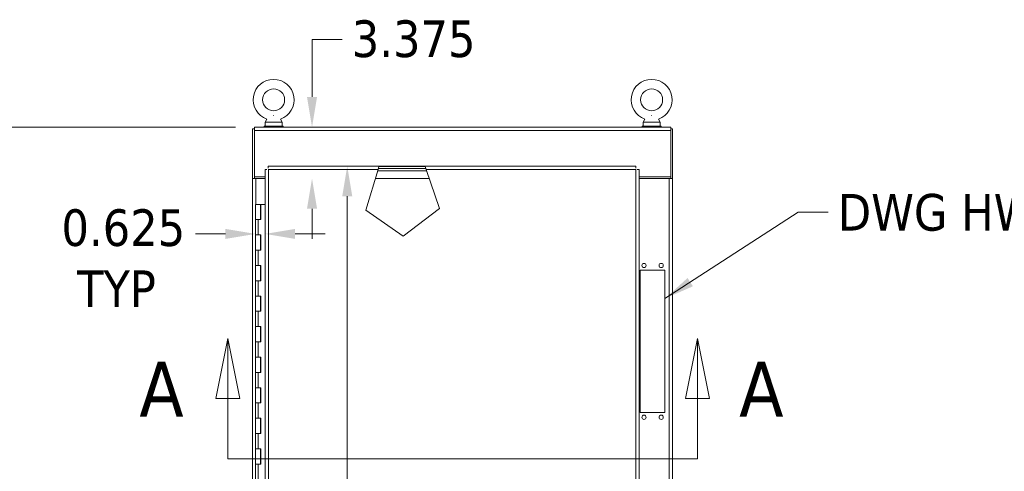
# Model space of a CAD drawing. Header units: inches. Extents: x 13 to 322, y 13 to 203.
# Tile 5 of 10: x 71 to 135, y 131 to 161. Entities that reach past the tile are written whole.
import ezdxf

# ---------------------------------------------------------------- set-up
doc = ezdxf.new("R2010")
doc.units = ezdxf.units.IN
doc.header["$LTSCALE"] = 20
doc.header["$MEASUREMENT"] = 0
doc.linetypes.add('DOUBLE_DASH_CHAIN', pattern=[1.2403, 0.6614, -0.0827, 0.1654, -0.0827, 0.1654, -0.0827])
for name, color, linetype, lineweight in [('Dimension (ANSI)', 7, 'Continuous', 13), ('Hatch (ANSI)', 7, 'Continuous', 5), ('Section Line (ANSI)', 7, 'DOUBLE_DASH_CHAIN', 13), ('Symbol (ANSI)', 7, 'Continuous', 18), ('Visible (ANSI)', 7, 'Continuous', 13), ('Visible Narrow (ANSI)', 7, 'Continuous', 18)]:
    doc.layers.add(name, color=color, linetype=linetype, lineweight=lineweight)
doc.styles.add('Label Text (ANSI)', font='tahoma.ttf')
doc.styles.add('Note Text (ANSI)', font='tahoma.ttf')
doc.dimstyles.new('Default (ANSI)', dxfattribs={"dimscale": 20, "dimtxt": 0.12, "dimasz": 0.098425, "dimexe": 0.125, "dimexo": 0.0625, "dimgap": 0.031496, "dimtad": 0, "dimtih": 1, "dimtoh": 1, "dimdec": 3, "dimrnd": 1e-08, "dimzin": 0, "dimdsep": 46, "dimtxsty": 'Note Text (ANSI)', "dimcen": 0.09, "dimdle": 0.393701, "dimclrd": 256, "dimclre": 256, "dimclrt": 256, "dimadec": 0, "dimazin": 1, "dimtfac": 1, "dimtofl": 0, "dimtmove": 0, "dimatfit": 3, "dimfxl": 0, "dimtolj": 1, "dimtzin": 4, "dimlwd": -1, "dimlwe": -1, "dimarcsym": 0})
doc.dimstyles.new('Default (ANSI)$7', dxfattribs={"dimscale": 20, "dimtxt": 0.12, "dimasz": 0.098425, "dimexe": 0.125, "dimexo": 0.0625, "dimgap": 0.031496, "dimtad": 0, "dimtih": 1, "dimtoh": 1, "dimdec": 3, "dimrnd": 1e-08, "dimzin": 0, "dimdsep": 46, "dimtxsty": 'Note Text (ANSI)', "dimcen": 0.09, "dimdle": 0.393701, "dimclrd": 256, "dimclre": 256, "dimclrt": 256, "dimadec": 0, "dimazin": 1, "dimtfac": 1, "dimtofl": 0, "dimtmove": 0, "dimatfit": 3, "dimfxl": 0, "dimtolj": 1, "dimtzin": 4, "dimlwd": -1, "dimlwe": -1, "dimarcsym": 0})

# ---------------------------------------------------------------- blocks, each defined once
blk = doc.blocks.new('2dTransSection0')
at = {"layer": 'Section Line (ANSI)', "linetype": 'Continuous'}
for p, q in [((4.2124, 7.0088), (4.173, 6.8119)), ((4.2124, 6.8119), (4.2124, 7.0088)), ((4.2517, 6.8119), (4.2124, 7.0088)), ((5.7497, 7.0088), (5.7104, 6.8119)), ((5.7497, 6.8119), (5.7497, 7.0088)), ((5.7891, 6.8119), (5.7497, 7.0088)), ((4.173, 6.8119), (4.2517, 6.8119)), ((4.2124, 6.6151), (4.2124, 6.8119)), ((5.7104, 6.8119), (5.7891, 6.8119)), ((5.7497, 6.6151), (5.7497, 6.8119)), ((4.2124, 6.6151), (4.2908, 6.6151)), ((5.6713, 6.6151), (5.7497, 6.6151))]:
    blk.add_line(p, q, dxfattribs=at)
at = {"layer": 'Section Line (ANSI)', "linetype": 'DOUBLE_DASH_CHAIN', "ltscale": 0.11763}
blk.add_line((4.2124, 6.6151), (5.7497, 6.6151), dxfattribs=at)
at = {"layer": 'Section Line (ANSI)', "linetype": 'Continuous', "flags": 128}
for points in [[(4.2517, 6.8119), (4.2124, 7.0088)], [(5.7891, 6.8119), (5.7497, 7.0088)]]:
    blk.add_lwpolyline(points, dxfattribs=at)
at = {"layer": 'Section Line (ANSI)'}
for points in [[(4.2517, 6.8119), (4.2124, 7.0088), (4.173, 6.8119), (4.2517, 6.8119)], [(5.7891, 6.8119), (5.7497, 7.0088), (5.7104, 6.8119), (5.7891, 6.8119)]]:
    blk.add_solid(points, dxfattribs=at)
at = {"layer": 'Section Line (ANSI)', "char_height": 0.18, "attachment_point": 7, "style": 'Label Text (ANSI)'}
for insert in [(3.9226, 6.7529), (5.8864, 6.7529)]:
    blk.add_mtext('A', dxfattribs=dict(at, insert=insert))
blk = doc.blocks.new('*D13')
at = {"layer": 'Defpoints', "color": 0}
for p in [(92.278, 151.447), (92.068, 88.447), (92.278, 88.447)]:
    blk.add_point(p, dxfattribs=at)
at = {"layer": 'Dimension (ANSI)'}
for p, q in [((92.068, 149.478), (92.068, 117.948)), ((92.068, 90.415), (92.068, 114.188))]:
    blk.add_line(p, q, dxfattribs=at)
for points in [[(91.74, 149.478), (92.396, 149.478), (92.068, 151.447)], [(91.74, 90.415), (92.396, 90.415), (92.068, 88.447)]]:
    blk.add_solid(points, dxfattribs=at)
at = {"layer": 'Dimension (ANSI)', "insert": (87.199, 117.318), "char_height": 2.4, "attachment_point": 1, "style": 'Note Text (ANSI)'}
blk.add_mtext('\\A1;63.000', dxfattribs=at)
blk = doc.blocks.new('*D16')
at = {"layer": 'Defpoints', "color": 0}
for p in [(85.997, 154.009), (67.575, 81.884), (85.997, 81.884)]:
    blk.add_point(p, dxfattribs=at)
at = {"layer": 'Dimension (ANSI)'}
for p, q in [((84.747, 154.009), (65.075, 154.009)), ((67.575, 152.041), (67.575, 119.827)), ((67.575, 83.853), (67.575, 116.067)), ((84.747, 81.884), (65.075, 81.884))]:
    blk.add_line(p, q, dxfattribs=at)
for points in [[(67.247, 152.041), (67.903, 152.041), (67.575, 154.009)], [(67.247, 83.853), (67.903, 83.853), (67.575, 81.884)]]:
    blk.add_solid(points, dxfattribs=at)
at = {"layer": 'Dimension (ANSI)', "insert": (62.736, 119.197), "char_height": 2.4, "attachment_point": 1, "style": 'Note Text (ANSI)'}
blk.add_mtext('\\A1;72.125', dxfattribs=at)
blk = doc.blocks.new('*D31')
at = {"layer": 'Defpoints', "color": 0}
for p in [(86.057, 147.447), (86.685, 147.014), (86.685, 129.399)]:
    blk.add_point(p, dxfattribs=at)
at = {"layer": 'Dimension (ANSI)'}
for p, q in [((84.089, 147.014), (82.12, 147.014)), ((88.653, 147.014), (90.622, 147.014))]:
    blk.add_line(p, q, dxfattribs=at)
for points in [[(84.089, 147.342), (84.089, 146.686), (86.057, 147.014)], [(88.653, 147.342), (88.653, 146.686), (86.685, 147.014)]]:
    blk.add_solid(points, dxfattribs=at)
at = {"layer": 'Dimension (ANSI)', "insert": (76.957, 148.626), "char_height": 2.4, "attachment_point": 2, "style": 'Note Text (ANSI)'}
blk.add_mtext('\\A1; 0.625\\PTYP', dxfattribs=at)
blk = doc.blocks.new('*D32')
at = {"layer": 'Defpoints', "color": 0}
for p in [(99.476, 154.009), (89.761, 150.634), (99.476, 150.634)]:
    blk.add_point(p, dxfattribs=at)
at = {"layer": 'Dimension (ANSI)'}
for p, q in [((89.761, 155.978), (89.761, 159.744)), ((89.761, 159.744), (91.73, 159.744)), ((89.761, 148.666), (89.761, 146.697))]:
    blk.add_line(p, q, dxfattribs=at)
for points in [[(89.433, 155.978), (90.089, 155.978), (89.761, 154.009)], [(89.433, 148.666), (90.089, 148.666), (89.761, 150.634)]]:
    blk.add_solid(points, dxfattribs=at)
at = {"layer": 'Dimension (ANSI)', "insert": (92.36, 160.993), "char_height": 2.4, "attachment_point": 1, "style": 'Note Text (ANSI)'}
blk.add_mtext('\\A1;3.375', dxfattribs=at)

msp = doc.modelspace()

# ---------------------------------------------------------------- hatches: boundary and pattern name
at = {"layer": 'Hatch (ANSI)'}
h = msp.add_hatch(dxfattribs=at)
h.set_pattern_fill('ANSI31', color=256, scale=20, angle=105, style=0)
h.paths.add_polyline_path([(102.0765, 88.6019), (102.1233, 88.458), (104.3923, 88.458), (104.4391, 88.6019)])
h.paths.add_polyline_path([(97.2084, 151.2919), (97.1586, 151.4358), (94.1438, 151.4358), (94.1, 151.2919)])

# ---------------------------------------------------------------- linework, layer by layer
at = {"layer": 'Visible (ANSI)'}
for p, q in [((86.8041, 154.5273), (86.6873, 154.3219)), ((86.6873, 154.3219), (87.8073, 154.3219)), ((86.6873, 154.3219), (86.6873, 154.0719)), ((87.6906, 154.5273), (87.8073, 154.3219)), ((87.8073, 154.3219), (87.8073, 154.0719)), ((111.5541, 154.5273), (111.4373, 154.3219)), ((111.4373, 154.3219), (112.5573, 154.3219)), ((111.4373, 154.3219), (111.4373, 154.0719)), ((112.4406, 154.5273), (112.5573, 154.3219)), ((112.5573, 154.3219), (112.5573, 154.0719)), ((85.9973, 153.8844), (85.8723, 153.8844)), ((85.8723, 153.8844), (85.8723, 150.6346)), ((85.9973, 153.7907), (85.9973, 154.0094)), ((85.9973, 154.0094), (113.2473, 154.0094)), ((85.9973, 153.7907), (85.9973, 150.7594)), ((87.8723, 154.0719), (86.6223, 154.0719)), ((86.6223, 154.0719), (86.6223, 154.0094)), ((87.8723, 154.0719), (87.8723, 154.0094)), ((112.6223, 154.0719), (111.3723, 154.0719)), ((111.3723, 154.0719), (111.3723, 154.0094)), ((112.6223, 154.0719), (112.6223, 154.0094)), ((113.2473, 153.7907), (113.2473, 154.0094)), ((113.3723, 153.8844), (113.2473, 153.8844)), ((113.2473, 150.7594), (113.2473, 153.7907)), ((113.3723, 150.6346), (113.3723, 153.8844)), ((86.6848, 88.6603), (86.6848, 151.2335)), ((86.8098, 151.2335), (86.6848, 151.2335)), ((86.8982, 151.4469), (110.9715, 151.4469)), ((86.8982, 151.3219), (86.8982, 151.4469)), ((93.2752, 148.5775), (94.0807, 151.2282)), ((94.0522, 151.1344), (97.2629, 151.1344)), ((94.1438, 151.4358), (94.0807, 151.2282)), ((97.2084, 151.2919), (94.1, 151.2919)), ((94.1438, 151.4358), (97.1586, 151.4358)), ((97.2305, 151.2282), (97.1586, 151.4358)), ((97.2305, 151.2282), (98.1161, 148.6702)), ((110.9715, 151.3219), (110.9715, 151.4469)), ((111.0598, 151.2335), (111.1848, 151.2335)), ((111.1848, 151.2335), (111.1848, 122.1377)), ((85.8723, 150.6346), (85.9973, 150.6346)), ((85.8723, 150.6344), (85.8723, 150.6346)), ((86.0911, 150.6344), (85.8723, 150.6344)), ((85.8723, 89.2594), (85.8723, 150.6344)), ((85.9973, 150.6346), (85.9973, 150.7594)), ((86.6848, 150.7594), (85.9973, 150.7594)), ((85.9973, 150.6346), (85.9973, 150.6344)), ((86.6848, 150.6344), (86.0911, 150.6344)), ((97.4361, 150.6344), (93.9003, 150.6344)), ((113.2473, 150.7594), (111.1848, 150.7594)), ((113.1536, 150.6344), (111.1848, 150.6344)), ((113.1536, 150.6344), (113.3723, 150.6344)), ((113.2473, 150.7594), (113.2473, 150.6346)), ((113.2473, 150.6344), (113.2473, 150.6346)), ((113.2473, 150.6346), (113.3723, 150.6346)), ((113.3723, 150.6346), (113.3723, 150.6344)), ((113.3723, 150.6344), (113.3723, 89.2594)), ((86.0574, 148.9469), (86.3874, 148.9469)), ((86.0574, 147.9469), (86.0574, 148.9469)), ((86.4097, 148.9469), (86.3874, 148.9469)), ((86.3874, 147.9469), (86.3874, 148.9469)), ((86.4097, 147.9469), (86.4097, 148.9469)), ((86.4097, 148.9469), (86.4164, 148.9469)), ((86.4164, 148.9469), (86.4164, 147.9469)), ((86.6848, 148.9469), (86.4164, 148.9469)), ((95.7294, 146.8653), (93.2752, 148.5775)), ((98.1161, 148.6702), (95.7294, 146.8653)), ((86.2371, 147.9469), (86.0574, 147.9469)), ((86.0574, 147.9469), (86.2371, 147.9469)), ((86.0574, 146.9469), (86.0574, 147.9469)), ((86.4164, 147.9469), (86.2371, 147.9469)), ((86.0574, 146.9469), (86.2371, 146.9469)), ((86.0574, 145.9469), (86.0574, 146.9469)), ((86.2371, 146.9469), (86.0574, 146.9469)), ((86.2371, 146.9469), (86.4164, 146.9469)), ((86.3874, 145.9469), (86.3874, 146.9469)), ((86.4097, 145.9469), (86.4097, 146.9469)), ((86.4164, 146.9469), (86.4164, 145.9469)), ((86.2371, 145.9469), (86.0574, 145.9469)), ((86.0574, 145.9469), (86.2371, 145.9469)), ((86.0574, 144.9469), (86.0574, 145.9469)), ((86.4164, 145.9469), (86.2371, 145.9469)), ((86.0574, 144.9469), (86.2371, 144.9469)), ((86.0574, 143.9469), (86.0574, 144.9469)), ((86.2371, 144.9469), (86.0574, 144.9469)), ((86.2371, 144.9469), (86.4164, 144.9469)), ((86.3874, 143.9469), (86.3874, 144.9469)), ((86.4097, 143.9469), (86.4097, 144.9469)), ((86.4164, 144.9469), (86.4164, 143.9469)), ((111.2473, 135.3219), (111.2473, 144.6344)), ((111.2473, 144.6344), (112.8723, 144.6344)), ((112.8723, 144.6344), (112.8723, 135.3219)), ((86.2371, 143.9469), (86.0574, 143.9469)), ((86.0574, 143.9469), (86.2371, 143.9469)), ((86.0574, 142.9469), (86.0574, 143.9469)), ((86.4164, 143.9469), (86.2371, 143.9469)), ((86.0574, 142.9469), (86.2371, 142.9469)), ((86.0574, 141.9469), (86.0574, 142.9469)), ((86.2371, 142.9469), (86.0574, 142.9469)), ((86.2371, 142.9469), (86.4164, 142.9469)), ((86.3874, 141.9469), (86.3874, 142.9469)), ((86.4097, 141.9469), (86.4097, 142.9469)), ((86.4164, 142.9469), (86.4164, 141.9469)), ((86.2371, 141.9469), (86.0574, 141.9469)), ((86.0574, 141.9469), (86.2371, 141.9469)), ((86.0574, 140.9469), (86.0574, 141.9469)), ((86.4164, 141.9469), (86.2371, 141.9469)), ((86.0574, 140.9469), (86.2371, 140.9469)), ((86.0574, 139.9469), (86.0574, 140.9469)), ((86.2371, 140.9469), (86.0574, 140.9469)), ((86.2371, 140.9469), (86.4164, 140.9469)), ((86.3874, 139.9469), (86.3874, 140.9469)), ((86.4097, 139.9469), (86.4097, 140.9469)), ((86.4164, 140.9469), (86.4164, 139.9469)), ((86.2371, 139.9469), (86.0574, 139.9469)), ((86.0574, 139.9469), (86.2371, 139.9469)), ((86.0574, 138.9469), (86.0574, 139.9469)), ((86.4164, 139.9469), (86.2371, 139.9469)), ((86.0574, 138.9469), (86.2371, 138.9469)), ((86.0574, 137.9469), (86.0574, 138.9469)), ((86.2371, 138.9469), (86.0574, 138.9469)), ((86.2371, 138.9469), (86.4164, 138.9469)), ((86.3874, 137.9469), (86.3874, 138.9469)), ((86.4097, 137.9469), (86.4097, 138.9469)), ((86.4164, 138.9469), (86.4164, 137.9469)), ((86.2371, 137.9469), (86.0574, 137.9469)), ((86.0574, 137.9469), (86.2371, 137.9469)), ((86.0574, 136.9469), (86.0574, 137.9469)), ((86.4164, 137.9469), (86.2371, 137.9469)), ((86.0574, 136.9469), (86.2371, 136.9469)), ((86.0574, 135.9469), (86.0574, 136.9469)), ((86.2371, 136.9469), (86.0574, 136.9469)), ((86.2371, 136.9469), (86.4164, 136.9469)), ((86.3874, 135.9469), (86.3874, 136.9469)), ((86.4097, 135.9469), (86.4097, 136.9469)), ((86.4164, 136.9469), (86.4164, 135.9469)), ((86.2371, 135.9469), (86.0574, 135.9469)), ((86.0574, 135.9469), (86.2371, 135.9469)), ((86.0574, 134.9469), (86.0574, 135.9469)), ((86.4164, 135.9469), (86.2371, 135.9469)), ((86.0574, 134.9469), (86.2371, 134.9469)), ((86.0574, 133.9469), (86.0574, 134.9469)), ((86.2371, 134.9469), (86.0574, 134.9469)), ((86.2371, 134.9469), (86.4164, 134.9469)), ((86.3874, 133.9469), (86.3874, 134.9469)), ((86.4097, 133.9469), (86.4097, 134.9469)), ((86.4164, 134.9469), (86.4164, 133.9469)), ((112.8723, 135.3219), (111.2473, 135.3219)), ((86.2371, 133.9469), (86.0574, 133.9469)), ((86.0574, 133.9469), (86.2371, 133.9469)), ((86.0574, 132.9469), (86.0574, 133.9469)), ((86.4164, 133.9469), (86.2371, 133.9469)), ((86.0574, 132.9469), (86.2371, 132.9469)), ((86.0574, 131.9469), (86.0574, 132.9469)), ((86.2371, 132.9469), (86.0574, 132.9469)), ((86.2371, 132.9469), (86.4164, 132.9469)), ((86.3874, 131.9469), (86.3874, 132.9469)), ((86.4097, 131.9469), (86.4097, 132.9469)), ((86.4164, 132.9469), (86.4164, 131.9469)), ((86.2371, 131.9469), (86.0574, 131.9469)), ((86.0574, 131.9469), (86.2371, 131.9469)), ((86.0574, 130.9469), (86.0574, 131.9469)), ((86.4164, 131.9469), (86.2371, 131.9469))]:
    msp.add_line(p, q, dxfattribs=at)
at = {"layer": 'Visible (ANSI)', "flags": 128}
for points in [[(87.2473, 154.7619), (87.2238, 154.7603)], [(111.9973, 154.7619), (111.9738, 154.7603)], [(87.6906, 154.5273), (87.689, 154.5284)], [(112.4406, 154.5273), (112.439, 154.5284)], [(86.6848, 151.2335), (86.6853, 151.2333)], [(86.9036, 151.2282), (86.8975, 151.2284)], [(86.9036, 151.2282), (86.9034, 151.2425)], [(86.9036, 151.2282), (86.9034, 151.2343)], [(110.9661, 151.2282), (110.9663, 151.2343)], [(110.9661, 151.2282), (110.9804, 151.2284)], [(110.9661, 151.2282), (110.9722, 151.2284)], [(110.9715, 151.4469), (110.9712, 151.4464)]]:
    msp.add_lwpolyline(points, dxfattribs=at)
at = {"layer": 'Visible (ANSI)'}
for centre, radius in [((87.2473, 155.7919), 0.72), ((111.9973, 155.7919), 0.72), ((111.4973, 144.9469), 0.1406), ((112.6223, 144.9469), 0.1406), ((111.4973, 135.0094), 0.1406), ((112.6223, 135.0094), 0.1406)]:
    msp.add_circle(centre, radius, dxfattribs=at)
for centre in [(87.2473, 155.7919), (111.9973, 155.7919)]:
    msp.add_arc(centre, 1.34, 289.317349, 250.682651, dxfattribs=at)
at = {"layer": 'Visible Narrow (ANSI)'}
for p, q in [((85.9973, 153.7907), (113.2473, 153.7907)), ((94.0807, 151.2282), (86.9036, 151.2282)), ((86.9036, 151.2282), (86.9036, 88.6657)), ((110.9661, 151.2282), (97.2305, 151.2282)), ((110.9661, 122.2106), (110.9661, 151.2282)), ((86.0911, 148.9469), (86.0911, 150.6344)), ((113.1536, 150.6344), (113.1536, 121.4814)), ((86.2371, 146.9469), (86.2371, 147.9469)), ((86.2371, 144.9469), (86.2371, 145.9469)), ((86.2371, 142.9469), (86.2371, 143.9469)), ((86.2371, 140.9469), (86.2371, 141.9469)), ((86.2371, 138.9469), (86.2371, 139.9469)), ((86.2371, 136.9469), (86.2371, 137.9469)), ((86.2371, 134.9469), (86.2371, 135.9469)), ((86.2371, 132.9469), (86.2371, 133.9469)), ((86.2371, 130.9469), (86.2371, 131.9469))]:
    msp.add_line(p, q, dxfattribs=at)

# ---------------------------------------------------------------- block references
at = {"layer": 'Section Line (ANSI)', "xscale": 20, "yscale": 20, "zscale": 20}
msp.add_blockref('2dTransSection0', (0, 0), dxfattribs=at)

# ---------------------------------------------------------------- texts
at = {"layer": 'Symbol (ANSI)', "insert": (124.1914, 149.6304), "char_height": 2.4, "width": 22.658023, "attachment_point": 1, "style": 'Note Text (ANSI)'}
msp.add_mtext('{DWG HW00247}', dxfattribs=at)

# ---------------------------------------------------------------- dimensions: what is measured, and where the dimension line sits
at = {"layer": 'Dimension (ANSI)'}
for base, p1, p2, override, picture, middle in [((89.7614, 150.6344), (99.4756, 154.0094), (99.4756, 150.6344), {"dimdec": 3, "dimse1": 1, "dimse2": 1, "dimtp": 0, "dimtm": 0, "dimtdec": 2, "dimatfit": 1}, '*D32', (96.2991, 159.7435)), ((67.5747, 81.8844), (85.9973, 154.0094), (85.9973, 81.8844), {"dimdec": 3, "dimtp": 0, "dimtm": 0, "dimtdec": 2, "dimatfit": 1}, '*D16', (67.5747, 117.9469)), ((92.0681, 88.4469), (92.2778, 151.4469), (92.2778, 88.4469), {"dimdec": 3, "dimse1": 1, "dimse2": 1, "dimtp": 0, "dimtm": 0, "dimtdec": 2, "dimatfit": 1}, '*D13', (92.0681, 116.0683))]:
    dim = msp.add_linear_dim(base=base, p1=p1, p2=p2, angle=270, dimstyle='Default (ANSI)', override=override, dxfattribs=at)
    dim.commit()
    dim.dimension.update_dxf_attribs({"geometry": picture, "text_midpoint": middle, "dimtype": 160})
dim = msp.add_linear_dim(base=(86.6848, 147.0139), p1=(86.0574, 147.4469), p2=(86.6848, 129.3994), text=' 0.625\\PTYP', dimstyle='Default (ANSI)', override={"dimtih": 0, "dimtoh": 0, "dimdec": 3, "dimse1": 1, "dimse2": 1, "dimtp": 0, "dimtm": 0, "dimtdec": 2, "dimatfit": 1, "dimtvp": -0.25}, dxfattribs=at)
dim.commit()
dim.dimension.update_dxf_attribs({"geometry": '*D31', "text_midpoint": (76.9573, 147.0139), "dimtype": 160})

# ---------------------------------------------------------------- leaders
at = {"layer": 'Symbol (ANSI)'}
msp.add_leader([(112.8723, 142.7864), (121.593, 148.4304), (123.5615, 148.4304)], dimstyle='Default (ANSI)$7', override={"dimtad": 0}, dxfattribs=at)

doc.saveas('drawing.dxf')
